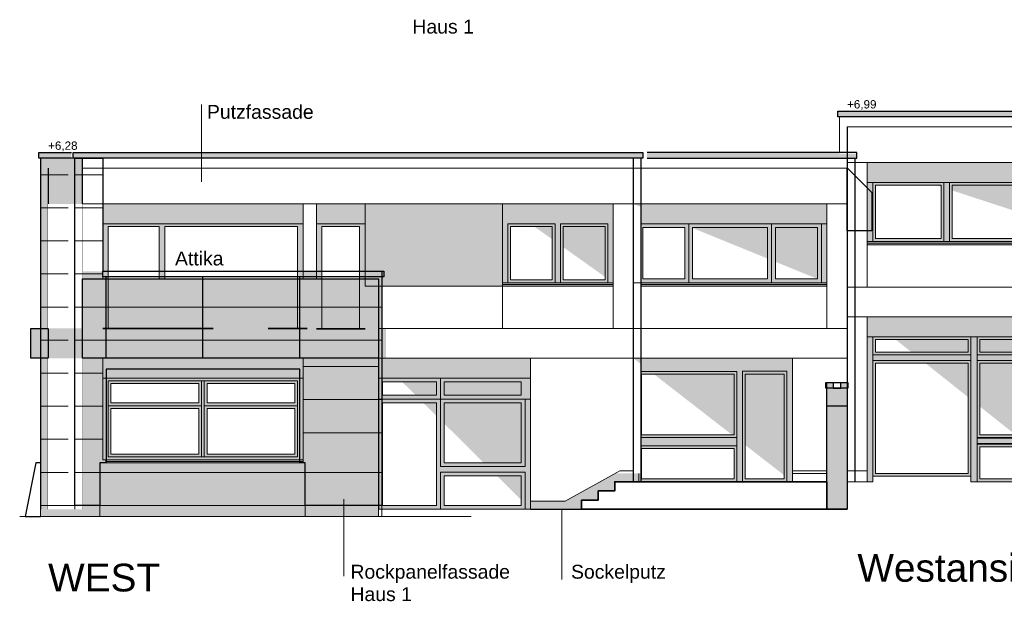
# Model space of a CAD drawing. Header units: metres. Extents: x -8.5 to 47, y -9.6 to 55.9.
# Tile 9 of 13: x -8 to 9.9, y 45.3 to 55.9. Entities that reach past the tile are written whole.
import ezdxf

# ---------------------------------------------------------------- set-up
doc = ezdxf.new("R2010")
doc.units = ezdxf.units.M
doc.set_wipeout_variables(frame=1)
doc.linetypes.add('Linienart-2', pattern=[2.999816, 1.999869, -0.999947])
doc.linetypes.add('Linienart-5', pattern=[0.999947, 0.353085, -0.646862])
for name, color, linetype in [('002AA_AA', 109, 'Continuous'), ('003ARCH_A', 7, 'Continuous'), ('003TX_ML', 7, 'Continuous'), ('003TX_TXT', 7, 'Continuous')]:
    doc.layers.add(name, color=color, linetype=linetype)
doc.layers.add('003SON_SON', color=7, linetype='Continuous', plot=False)
doc.styles.add('ARIAL', font='arial.ttf')
doc.styles.add('Arial (bold)', font='arial.ttf')
doc.styles.add('Arial Narrow', font='arial.ttf')

# ---------------------------------------------------------------- blocks, each defined once
blk = doc.blocks.new('Gruppe-11-1')
at = {"layer": '003ARCH_A', "linetype": 'Continuous', "lineweight": 0}
for points in [[(-29.888, 24.908), (-26.378, 24.908), (-26.378, 24.878), (-29.888, 24.878)], [(-29.888, 24.878), (-26.378, 24.878), (-26.378, 24.848), (-29.888, 24.848)]]:
    blk.add_hatch(color=252, dxfattribs=at).paths.add_polyline_path(points)
at = {"layer": '003ARCH_A', "color": 7, "linetype": 'Continuous', "lineweight": 18, "flags": 128}
for points in [[(-29.888, 24.908), (-26.378, 24.908), (-26.378, 24.878), (-29.888, 24.878)], [(-29.888, 24.878), (-26.378, 24.878), (-26.378, 24.848), (-29.888, 24.848)]]:
    blk.add_lwpolyline(points, close=True, dxfattribs=at)
blk = doc.blocks.new('Gruppe-12-1')
at = {"layer": '003ARCH_A', "linetype": 'Continuous', "lineweight": 0}
blk.add_hatch(color=252, dxfattribs=at).paths.add_polyline_path([(-26.378, 24.908), (-26.378, 26.338), (-29.888, 26.338), (-29.888, 24.908)])
at = {"layer": '003ARCH_A', "color": 7, "linetype": 'Continuous', "lineweight": 15}
for p, q in [((-27.978, 25.978), (-29.888, 25.978)), ((-29.888, 25.978), (-26.378, 25.978)), ((-29.788, 24.958), (-29.788, 25.928)), ((-28.883, 24.908), (-28.883, 25.978)), ((-27.383, 24.908), (-27.383, 25.978)), ((-26.478, 24.958), (-26.478, 25.928)), ((-26.378, 24.908), (-29.888, 24.908))]:
    blk.add_line(p, q, dxfattribs=at)
at = {"layer": '003ARCH_A', "color": 7, "linetype": 'Continuous', "lineweight": 18, "flags": 128}
for points in [[(-26.378, 24.908), (-26.378, 26.338), (-29.888, 26.338), (-29.888, 24.908)], [(-29.788, 25.978), (-28.883, 25.978), (-28.883, 24.908), (-29.788, 24.908)]]:
    blk.add_lwpolyline(points, close=True, dxfattribs=at)
at = {"color": 255, "linetype": 'Continuous', "lineweight": 18}
blk.add_wipeout([(-29.718, 25.908), (-28.953, 25.908), (-28.953, 24.978), (-29.718, 24.978)], dxfattribs=at).dxf.layer = '003ARCH_A'
at = {"layer": '003ARCH_A', "color": 7, "linetype": 'Continuous', "lineweight": 18, "flags": 128}
for points in [[(-29.718, 25.908), (-28.953, 25.908), (-28.953, 24.978), (-29.718, 24.978)], [(-28.883, 25.978), (-27.383, 25.978), (-27.383, 24.908), (-28.883, 24.908)]]:
    blk.add_lwpolyline(points, close=True, dxfattribs=at)
at = {"color": 255, "linetype": 'Continuous', "lineweight": 18}
blk.add_wipeout([(-28.813, 25.908), (-27.453, 25.908), (-27.453, 24.978), (-28.813, 24.978)], dxfattribs=at).dxf.layer = '003ARCH_A'
at = {"layer": '003ARCH_A', "color": 7, "linetype": 'Continuous', "lineweight": 18, "flags": 128}
for points in [[(-28.813, 25.908), (-27.453, 25.908), (-27.453, 24.978), (-28.813, 24.978)], [(-27.383, 25.978), (-26.478, 25.978), (-26.478, 24.908), (-27.383, 24.908)]]:
    blk.add_lwpolyline(points, close=True, dxfattribs=at)
at = {"color": 255, "linetype": 'Continuous', "lineweight": 18}
blk.add_wipeout([(-27.313, 25.908), (-26.548, 25.908), (-26.548, 24.978), (-27.313, 24.978)], dxfattribs=at).dxf.layer = '003ARCH_A'
at = {"layer": '003ARCH_A', "color": 7, "linetype": 'Continuous', "lineweight": 18, "flags": 128}
blk.add_lwpolyline([(-27.313, 25.908), (-26.548, 25.908), (-26.548, 24.978), (-27.313, 24.978)], close=True, dxfattribs=at)
at = {"layer": '003ARCH_A', "color": 7}
blk.add_blockref('Gruppe-11-1', (0, 0), dxfattribs=at)
blk = doc.blocks.new('Gruppe-13-1')
at = {"layer": '003ARCH_A', "linetype": 'Continuous', "lineweight": 0}
for points in [[(-27.003, 21.298), (-27.003, 23.538), (-29.888, 23.538), (-29.888, 21.298), (-29.788, 21.298), (-29.788, 23.298), (-28.013, 23.298), (-28.013, 21.298), (-27.91, 21.298), (-27.91, 23.302), (-27.103, 23.302), (-27.103, 21.298)], [(-29.788, 23.298), (-28.013, 23.298), (-28.013, 22.098), (-29.788, 22.098)], [(-27.91, 23.302), (-27.103, 23.302), (-27.103, 21.298), (-27.91, 21.298)], [(-29.788, 21.948), (-28.013, 21.948), (-28.013, 21.298), (-29.788, 21.298)]]:
    blk.add_hatch(color=252, dxfattribs=at).paths.add_polyline_path(points)
at = {"layer": '003ARCH_A', "color": 7, "linetype": 'Continuous', "lineweight": 15}
for p, q in [((-28.013, 21.298), (-28.013, 23.298)), ((-27.103, 21.318), (-27.103, 23.248)), ((-29.888, 21.298), (-29.888, 22.285)), ((-28.013, 22.098), (-29.888, 22.098))]:
    blk.add_line(p, q, dxfattribs=at)
at = {"layer": '003ARCH_A', "color": 7, "linetype": 'Continuous', "lineweight": 18}
blk.add_line((-28.013, 21.948), (-29.788, 21.948), dxfattribs=at)
at = {"layer": '003ARCH_A', "color": 7, "linetype": 'Continuous', "lineweight": 18, "flags": 128}
for points in [[(-27.003, 21.298), (-27.003, 23.538), (-29.888, 23.538), (-29.888, 21.298), (-29.788, 21.298), (-29.788, 23.298), (-28.013, 23.298), (-28.013, 21.298), (-27.91, 21.298), (-27.91, 23.302), (-27.103, 23.302), (-27.103, 21.298)], [(-29.788, 23.298), (-28.013, 23.298), (-28.013, 22.098), (-29.788, 22.098)], [(-27.91, 23.302), (-27.103, 23.302), (-27.103, 21.298), (-27.91, 21.298)], [(-29.788, 21.948), (-28.013, 21.948), (-28.013, 21.298), (-29.788, 21.298)]]:
    blk.add_lwpolyline(points, close=True, dxfattribs=at)
at = {"color": 255, "linetype": 'Continuous', "lineweight": 18}
for points in [[(-29.738, 23.248), (-28.063, 23.248), (-28.063, 22.148), (-29.738, 22.148)], [(-27.86, 23.252), (-27.153, 23.252), (-27.153, 21.348), (-27.86, 21.348)], [(-29.738, 21.898), (-28.063, 21.898), (-28.063, 21.348), (-29.738, 21.348)]]:
    blk.add_wipeout(points, dxfattribs=at).dxf.layer = '003ARCH_A'
at = {"layer": '003ARCH_A', "linetype": 'Continuous', "lineweight": 0}
blk.add_hatch(color=252, dxfattribs=at).paths.add_polyline_path([(-29.788, 22.098), (-28.013, 22.098), (-28.013, 21.948), (-29.788, 21.948)])
at = {"layer": '003ARCH_A', "color": 7, "linetype": 'Continuous', "lineweight": 18, "flags": 128}
for points in [[(-29.738, 23.248), (-28.063, 23.248), (-28.063, 22.148), (-29.738, 22.148)], [(-27.86, 23.252), (-27.153, 23.252), (-27.153, 21.348), (-27.86, 21.348)], [(-29.788, 22.098), (-28.013, 22.098), (-28.013, 21.948), (-29.788, 21.948)], [(-29.738, 21.898), (-28.063, 21.898), (-28.063, 21.348), (-29.738, 21.348)]]:
    blk.add_lwpolyline(points, close=True, dxfattribs=at)
blk = doc.blocks.new('Gruppe-14-1')
at = {"layer": '003ARCH_A', "linetype": 'Continuous', "lineweight": 0}
for points in [[(-39.453, 21.698), (-35.878, 21.698), (-35.878, 21.668), (-39.453, 21.668)], [(-39.453, 21.668), (-35.878, 21.668), (-35.878, 21.638), (-39.453, 21.638)]]:
    blk.add_hatch(color=252, dxfattribs=at).paths.add_polyline_path(points)
at = {"layer": '003ARCH_A', "color": 7, "linetype": 'Continuous', "lineweight": 18, "flags": 128}
for points in [[(-39.453, 21.698), (-35.878, 21.698), (-35.878, 21.668), (-39.453, 21.668)], [(-39.453, 21.668), (-35.878, 21.668), (-35.878, 21.638), (-39.453, 21.638)]]:
    blk.add_lwpolyline(points, close=True, dxfattribs=at)
blk = doc.blocks.new('Gruppe-15-1')
at = {"layer": '003ARCH_A', "linetype": 'Continuous', "lineweight": 0}
blk.add_hatch(color=252, dxfattribs=at).paths.add_polyline_path([(-39.513, 23.538), (-35.878, 23.538), (-35.878, 21.698), (-39.513, 21.698)])
at = {"layer": '003ARCH_A', "color": 7, "linetype": 'Continuous', "lineweight": 15}
for p, q in [((-39.513, 23.178), (-35.878, 23.178)), ((-39.413, 23.128), (-35.978, 23.128)), ((-39.413, 21.748), (-39.413, 23.128)), ((-39.363, 23.078), (-37.77, 23.078)), ((-39.363, 22.728), (-39.363, 23.078)), ((-37.77, 22.728), (-37.77, 23.078)), ((-37.72, 21.748), (-37.72, 23.128)), ((-37.67, 21.748), (-37.67, 23.128)), ((-37.62, 23.078), (-36.028, 23.078)), ((-37.62, 22.728), (-37.62, 23.078)), ((-36.028, 22.728), (-36.028, 23.078)), ((-35.978, 21.748), (-35.978, 23.128)), ((-39.363, 22.728), (-37.77, 22.728)), ((-37.62, 22.728), (-36.028, 22.728)), ((-39.413, 22.678), (-37.72, 22.678)), ((-39.363, 21.798), (-39.363, 22.628)), ((-39.363, 22.628), (-37.77, 22.628)), ((-37.77, 21.798), (-37.77, 22.628)), ((-37.67, 22.678), (-35.978, 22.678)), ((-37.62, 22.628), (-36.028, 22.628)), ((-37.62, 21.798), (-37.62, 22.628)), ((-36.028, 21.798), (-36.028, 22.628)), ((-37.77, 21.798), (-39.363, 21.798)), ((-36.028, 21.798), (-37.62, 21.798)), ((-35.978, 21.748), (-39.413, 21.748))]:
    blk.add_line(p, q, dxfattribs=at)
at = {"layer": '003ARCH_A', "color": 7, "linetype": 'Continuous', "lineweight": 18, "flags": 128}
blk.add_lwpolyline([(-39.513, 23.538), (-35.878, 23.538), (-35.878, 21.698), (-39.513, 21.698)], close=True, dxfattribs=at)
at = {"layer": '003ARCH_A', "color": 7}
blk.add_blockref('Gruppe-14-1', (0, 0), dxfattribs=at)
at = {"color": 255, "linetype": 'Continuous', "lineweight": 18}
for points in [[(-39.363, 23.078), (-37.77, 23.078), (-37.77, 22.728), (-39.363, 22.728)], [(-37.62, 23.078), (-36.028, 23.078), (-36.028, 22.728), (-37.62, 22.728)], [(-39.363, 22.628), (-37.77, 22.628), (-37.77, 21.798), (-39.363, 21.798)], [(-37.62, 22.628), (-36.028, 22.628), (-36.028, 21.798), (-37.62, 21.798)]]:
    blk.add_wipeout(points, dxfattribs=at).dxf.layer = '003ARCH_A'
at = {"layer": '003ARCH_A', "color": 7, "linetype": 'Continuous', "lineweight": 18, "flags": 128}
for points in [[(-39.363, 23.078), (-37.77, 23.078), (-37.77, 22.728), (-39.363, 22.728)], [(-37.62, 23.078), (-36.028, 23.078), (-36.028, 22.728), (-37.62, 22.728)], [(-39.363, 22.628), (-37.77, 22.628), (-37.77, 21.798), (-39.363, 21.798)], [(-37.62, 22.628), (-36.028, 22.628), (-36.028, 21.798), (-37.62, 21.798)]]:
    blk.add_lwpolyline(points, close=True, dxfattribs=at)
blk = doc.blocks.new('Gruppe-16-1')
at = {"layer": '003ARCH_A', "linetype": 'Continuous', "lineweight": 0}
blk.add_hatch(color=252, dxfattribs=at).paths.add_polyline_path([(-34.513, 23.538), (-31.753, 23.538), (-31.753, 20.798), (-34.513, 20.798)])
at = {"layer": '003ARCH_A', "color": 7, "linetype": 'Continuous', "lineweight": 15}
for p, q in [((-31.753, 20.798), (-31.753, 23.538)), ((-34.513, 23.178), (-31.753, 23.178)), ((-31.753, 22.798), (-34.513, 22.798))]:
    blk.add_line(p, q, dxfattribs=at)
at = {"layer": '003ARCH_A', "color": 7, "linetype": 'Continuous', "lineweight": 18, "flags": 128}
for points in [[(-34.513, 23.538), (-31.753, 23.538), (-31.753, 20.798), (-34.513, 20.798)], [(-33.388, 22.798), (-31.853, 22.798), (-31.853, 21.573), (-33.388, 21.573)], [(-33.388, 21.473), (-31.853, 21.473), (-31.853, 20.798), (-33.388, 20.798)]]:
    blk.add_lwpolyline(points, close=True, dxfattribs=at)
at = {"color": 255, "linetype": 'Continuous', "lineweight": 18}
for points in [[(-33.318, 23.108), (-31.923, 23.108), (-31.923, 22.868), (-33.318, 22.868)], [(-33.318, 22.728), (-31.923, 22.728), (-31.923, 21.643), (-33.318, 21.643)], [(-33.318, 21.403), (-31.923, 21.403), (-31.923, 20.868), (-33.318, 20.868)]]:
    blk.add_wipeout(points, dxfattribs=at).dxf.layer = '003ARCH_A'
at = {"layer": '003ARCH_A', "color": 7, "linetype": 'Continuous', "lineweight": 18}
blk.add_line((-33.388, 22.798), (-33.388, 23.178), dxfattribs=at)
at = {"layer": '003ARCH_A', "color": 7, "linetype": 'Continuous', "lineweight": 18, "flags": 128}
for points in [[(-33.318, 23.108), (-31.923, 23.108), (-31.923, 22.868), (-33.318, 22.868)], [(-33.318, 22.728), (-31.923, 22.728), (-31.923, 21.643), (-33.318, 21.643)], [(-33.318, 21.403), (-31.923, 21.403), (-31.923, 20.868), (-33.318, 20.868)]]:
    blk.add_lwpolyline(points, close=True, dxfattribs=at)
at = {"color": 255, "linetype": 'Continuous', "lineweight": 18}
for points in [[(-34.443, 23.108), (-33.458, 23.108), (-33.458, 22.868), (-34.443, 22.868)], [(-34.443, 22.728), (-33.458, 22.728), (-33.458, 20.868), (-34.443, 20.868)]]:
    blk.add_wipeout(points, dxfattribs=at).dxf.layer = '003ARCH_A'
at = {"layer": '003ARCH_A', "color": 7, "linetype": 'Continuous', "lineweight": 18, "flags": 128}
for points in [[(-34.443, 23.108), (-33.458, 23.108), (-33.458, 22.868), (-34.443, 22.868)], [(-34.443, 22.728), (-33.458, 22.728), (-33.458, 20.868), (-34.443, 20.868)]]:
    blk.add_lwpolyline(points, close=True, dxfattribs=at)
blk = doc.blocks.new('Gruppe-24-1')
at = {"layer": '003ARCH_A', "linetype": 'Continuous', "lineweight": 0}
blk.add_hatch(color=252, dxfattribs=at).paths.add_polyline_path([(-35.878, 24.978), (-35.978, 24.978), (-35.978, 25.928), (-38.388, 25.928), (-38.388, 24.978), (-38.488, 24.978), (-38.488, 25.928), (-39.413, 25.928), (-39.413, 24.978), (-39.513, 24.978), (-39.513, 26.338), (-35.878, 26.338)])
at = {"layer": '003ARCH_A', "color": 7, "linetype": 'Continuous', "lineweight": 15}
for p, q in [((-39.513, 24.978), (-39.513, 26.338)), ((-35.878, 24.978), (-35.878, 26.338)), ((-35.878, 25.978), (-39.513, 25.978)), ((-39.413, 24.978), (-39.413, 25.928)), ((-38.488, 25.928), (-39.413, 25.928)), ((-38.488, 24.978), (-38.488, 25.928)), ((-38.388, 24.978), (-38.388, 25.928)), ((-36.933, 25.928), (-38.388, 25.928)), ((-35.978, 25.928), (-36.833, 25.928)), ((-35.978, 24.978), (-35.978, 25.928))]:
    blk.add_line(p, q, dxfattribs=at)
at = {"layer": '003ARCH_A', "color": 7, "linetype": 'Continuous', "lineweight": 18, "flags": 128}
blk.add_lwpolyline([(-35.878, 24.978), (-35.978, 24.978), (-35.978, 25.928), (-38.388, 25.928), (-38.388, 24.978), (-38.488, 24.978), (-38.488, 25.928), (-39.413, 25.928), (-39.413, 24.978), (-39.513, 24.978), (-39.513, 26.338), (-35.878, 26.338)], close=True, dxfattribs=at)
at = {"color": 255, "linetype": 'Continuous', "lineweight": 18}
for points in [[(-39.413, 25.928), (-38.488, 25.928), (-38.488, 24.978), (-39.413, 24.978)], [(-38.388, 25.928), (-35.978, 25.928), (-35.978, 24.978), (-38.388, 24.978)]]:
    blk.add_wipeout(points, dxfattribs=at).dxf.layer = '003ARCH_A'
at = {"layer": '003ARCH_A', "color": 7, "linetype": 'Continuous', "lineweight": 18, "flags": 128}
for points in [[(-39.413, 25.928), (-38.488, 25.928), (-38.488, 24.978), (-39.413, 24.978)], [(-38.388, 25.928), (-35.978, 25.928), (-35.978, 24.978), (-38.388, 24.978)]]:
    blk.add_lwpolyline(points, close=True, dxfattribs=at)
blk = doc.blocks.new('Gruppe-25-1')
at = {"layer": '003ARCH_A', "linetype": 'Continuous', "lineweight": 0}
blk.add_hatch(color=252, dxfattribs=at).paths.add_polyline_path([(-35.638, 24.978), (-35.538, 24.978), (-35.538, 25.928), (-34.853, 25.928), (-34.853, 24.978), (-34.753, 24.978), (-34.753, 26.338), (-35.638, 26.338)])
at = {"layer": '003ARCH_A', "color": 7, "linetype": 'Continuous', "lineweight": 15}
for p, q in [((-35.638, 24.978), (-35.638, 26.338)), ((-34.753, 24.978), (-34.753, 26.338)), ((-34.753, 25.978), (-35.638, 25.978)), ((-35.538, 24.978), (-35.538, 25.928)), ((-34.853, 25.928), (-35.538, 25.928)), ((-34.853, 24.978), (-34.853, 25.928))]:
    blk.add_line(p, q, dxfattribs=at)
at = {"layer": '003ARCH_A', "color": 7, "linetype": 'Continuous', "lineweight": 18, "flags": 128}
blk.add_lwpolyline([(-35.638, 24.978), (-35.538, 24.978), (-35.538, 25.928), (-34.853, 25.928), (-34.853, 24.978), (-34.753, 24.978), (-34.753, 26.338), (-35.638, 26.338)], close=True, dxfattribs=at)
at = {"color": 255, "linetype": 'Continuous', "lineweight": 18}
blk.add_wipeout([(-35.538, 25.928), (-34.853, 25.928), (-34.853, 24.978), (-35.538, 24.978)], dxfattribs=at).dxf.layer = '003ARCH_A'
at = {"layer": '003ARCH_A', "color": 7, "linetype": 'Continuous', "lineweight": 18, "flags": 128}
blk.add_lwpolyline([(-35.538, 25.928), (-34.853, 25.928), (-34.853, 24.978), (-35.538, 24.978)], close=True, dxfattribs=at)
blk = doc.blocks.new('Gruppe-27-1')
at = {"layer": '003ARCH_A', "linetype": 'Continuous', "lineweight": 0, "true_color": 0x99aaff}
for points in [[(-32.263, 24.908), (-30.253, 24.908), (-30.253, 24.878), (-32.263, 24.878)], [(-32.263, 24.878), (-30.253, 24.878), (-30.253, 24.848), (-32.263, 24.848)]]:
    blk.add_hatch(color=161, dxfattribs=at).paths.add_polyline_path(points)
at = {"layer": '003ARCH_A', "color": 7, "linetype": 'Continuous', "lineweight": 18, "flags": 128}
for points in [[(-32.263, 24.908), (-30.253, 24.908), (-30.253, 24.878), (-32.263, 24.878)], [(-32.263, 24.878), (-30.253, 24.878), (-30.253, 24.848), (-32.263, 24.848)]]:
    blk.add_lwpolyline(points, close=True, dxfattribs=at)
blk = doc.blocks.new('Gruppe-28-1')
at = {"layer": '003ARCH_A', "linetype": 'Continuous', "lineweight": 0, "true_color": 0xbbbbbb}
for points in [[(-25.648, 25.658), (-21.263, 25.658), (-21.263, 25.628), (-25.648, 25.628)], [(-25.648, 25.628), (-21.263, 25.628), (-21.263, 25.598), (-25.648, 25.598)]]:
    blk.add_hatch(color=9, dxfattribs=at).paths.add_polyline_path(points)
at = {"layer": '003ARCH_A', "color": 7, "linetype": 'Continuous', "lineweight": 18, "flags": 128}
for points in [[(-25.648, 25.658), (-21.263, 25.658), (-21.263, 25.628), (-25.648, 25.628)], [(-25.648, 25.628), (-21.263, 25.628), (-21.263, 25.598), (-25.648, 25.598)]]:
    blk.add_lwpolyline(points, close=True, dxfattribs=at)
blk = doc.blocks.new('Gruppe-29-1')
at = {"layer": '003ARCH_A', "linetype": 'Continuous', "lineweight": 0}
blk.add_hatch(color=252, dxfattribs=at).paths.add_polyline_path([(-21.263, 25.658), (-21.263, 27.088), (-25.648, 27.088), (-25.648, 25.658)])
at = {"layer": '003ARCH_A', "color": 7, "linetype": 'Continuous', "lineweight": 18, "flags": 128}
for points in [[(-21.263, 25.658), (-21.263, 27.088), (-25.648, 27.088), (-25.648, 25.658)], [(-25.548, 26.728), (-24.255, 26.728), (-24.255, 25.658), (-25.548, 25.658)], [(-24.155, 26.728), (-22.755, 26.728), (-22.755, 25.658), (-24.155, 25.658)], [(-22.655, 26.728), (-21.363, 26.728), (-21.363, 25.658), (-22.655, 25.658)]]:
    blk.add_lwpolyline(points, close=True, dxfattribs=at)
at = {"color": 255, "linetype": 'Continuous', "lineweight": 18}
for points in [[(-25.498, 26.678), (-24.305, 26.678), (-24.305, 25.708), (-25.498, 25.708)], [(-24.105, 26.678), (-22.805, 26.678), (-22.805, 25.708), (-24.105, 25.708)], [(-22.605, 26.678), (-21.413, 26.678), (-21.413, 25.708), (-22.605, 25.708)]]:
    blk.add_wipeout(points, dxfattribs=at).dxf.layer = '003ARCH_A'
at = {"layer": '003ARCH_A', "color": 7, "linetype": 'Continuous', "lineweight": 13}
for p, q in [((-23.738, 26.728), (-25.648, 26.728)), ((-25.648, 26.728), (-21.263, 26.728)), ((-25.548, 25.708), (-25.548, 26.678)), ((-24.255, 25.708), (-24.255, 26.678)), ((-22.755, 25.708), (-22.755, 26.678)), ((-22.655, 25.708), (-22.655, 26.678)), ((-21.263, 25.658), (-25.648, 25.658))]:
    blk.add_line(p, q, dxfattribs=at)
at = {"layer": '003ARCH_A', "color": 7, "linetype": 'Continuous', "lineweight": 18}
blk.add_line((-21.363, 25.708), (-21.363, 26.678), dxfattribs=at)
at = {"layer": '003ARCH_A', "color": 7, "linetype": 'Continuous', "lineweight": 18, "flags": 128}
for points in [[(-25.498, 26.678), (-24.305, 26.678), (-24.305, 25.708), (-25.498, 25.708)], [(-24.105, 26.678), (-22.805, 26.678), (-22.805, 25.708), (-24.105, 25.708)], [(-22.605, 26.678), (-21.413, 26.678), (-21.413, 25.708), (-22.605, 25.708)]]:
    blk.add_lwpolyline(points, close=True, dxfattribs=at)
at = {"layer": '003ARCH_A', "color": 7}
blk.add_blockref('Gruppe-28-1', (0, 0), dxfattribs=at)
blk = doc.blocks.new('Gruppe-30-1')
at = {"layer": '003ARCH_A', "linetype": 'Continuous', "lineweight": 0}
for points in [[(-21.888, 21.298), (-21.888, 24.288), (-25.648, 24.288), (-25.648, 21.298), (-25.548, 21.298), (-25.548, 23.928), (-23.768, 23.928), (-23.768, 21.298), (-23.653, 21.298), (-23.653, 23.928), (-21.988, 23.928), (-21.988, 21.298)], [(-25.548, 23.928), (-23.768, 23.928), (-23.768, 23.598), (-25.548, 23.598)], [(-23.653, 23.928), (-21.988, 23.928), (-21.988, 23.598), (-23.653, 23.598)], [(-25.548, 23.498), (-23.768, 23.498), (-23.768, 21.398), (-25.548, 21.398)], [(-23.653, 23.498), (-21.988, 23.498), (-21.988, 22.098), (-23.653, 22.098)], [(-23.653, 21.981), (-21.988, 21.981), (-21.988, 21.298), (-23.653, 21.298)]]:
    blk.add_hatch(color=252, dxfattribs=at).paths.add_polyline_path(points)
at = {"layer": '003ARCH_A', "color": 7, "linetype": 'Continuous', "lineweight": 13}
for p, q in [((-25.648, 21.298), (-25.648, 24.288)), ((-21.888, 21.298), (-21.888, 24.288)), ((-21.888, 23.928), (-25.648, 23.928)), ((-25.548, 23.598), (-25.548, 23.878)), ((-21.988, 23.598), (-21.988, 23.878)), ((-23.768, 23.598), (-25.548, 23.598)), ((-21.988, 23.598), (-23.653, 23.598)), ((-23.768, 23.498), (-25.548, 23.498)), ((-25.548, 21.398), (-25.548, 23.448)), ((-21.988, 23.498), (-23.653, 23.498)), ((-21.988, 23.498), (-21.988, 22.098)), ((-21.988, 22.098), (-23.653, 22.098)), ((-25.548, 21.398), (-23.768, 21.398))]:
    blk.add_line(p, q, dxfattribs=at)
at = {"layer": '003ARCH_A', "color": 7, "linetype": 'Continuous', "lineweight": 18}
for p, q in [((-23.653, 21.981), (-21.988, 21.981)), ((-21.988, 21.948), (-21.988, 21.348))]:
    blk.add_line(p, q, dxfattribs=at)
at = {"layer": '003ARCH_A', "color": 7, "linetype": 'Continuous', "lineweight": 18, "flags": 128}
for points in [[(-21.888, 21.298), (-21.888, 24.288), (-25.648, 24.288), (-25.648, 21.298), (-25.548, 21.298), (-25.548, 23.928), (-23.768, 23.928), (-23.768, 21.298), (-23.653, 21.298), (-23.653, 23.928), (-21.988, 23.928), (-21.988, 21.298)], [(-25.548, 23.928), (-23.768, 23.928), (-23.768, 23.598), (-25.548, 23.598)], [(-23.653, 23.928), (-21.988, 23.928), (-21.988, 23.598), (-23.653, 23.598)], [(-25.548, 23.498), (-23.768, 23.498), (-23.768, 21.398), (-25.548, 21.398)], [(-23.653, 23.498), (-21.988, 23.498), (-21.988, 22.098), (-23.653, 22.098)], [(-23.653, 21.981), (-21.988, 21.981), (-21.988, 21.298), (-23.653, 21.298)]]:
    blk.add_lwpolyline(points, close=True, dxfattribs=at)
at = {"color": 255, "linetype": 'Continuous', "lineweight": 18}
for points in [[(-25.498, 23.878), (-23.818, 23.878), (-23.818, 23.648), (-25.498, 23.648)], [(-23.603, 23.878), (-22.038, 23.878), (-22.038, 23.648), (-23.603, 23.648)], [(-25.498, 23.448), (-23.818, 23.448), (-23.818, 21.448), (-25.498, 21.448)], [(-23.603, 23.448), (-22.038, 23.448), (-22.038, 22.148), (-23.603, 22.148)], [(-23.603, 21.931), (-22.038, 21.931), (-22.038, 21.348), (-23.603, 21.348)]]:
    blk.add_wipeout(points, dxfattribs=at).dxf.layer = '003ARCH_A'
at = {"layer": '003ARCH_A', "linetype": 'Continuous', "lineweight": 0}
for points in [[(-25.548, 23.598), (-23.768, 23.598), (-23.768, 23.498), (-25.548, 23.498)], [(-23.653, 23.598), (-21.988, 23.598), (-21.988, 23.498), (-23.653, 23.498)], [(-23.653, 22.09), (-21.988, 22.09), (-21.988, 21.99), (-23.653, 21.99)]]:
    blk.add_hatch(color=252, dxfattribs=at).paths.add_polyline_path(points)
at = {"layer": '003ARCH_A', "color": 7, "linetype": 'Continuous', "lineweight": 18, "flags": 128}
for points in [[(-25.498, 23.878), (-23.818, 23.878), (-23.818, 23.648), (-25.498, 23.648)], [(-23.603, 23.878), (-22.038, 23.878), (-22.038, 23.648), (-23.603, 23.648)], [(-25.548, 23.598), (-23.768, 23.598), (-23.768, 23.498), (-25.548, 23.498)], [(-23.653, 23.598), (-21.988, 23.598), (-21.988, 23.498), (-23.653, 23.498)], [(-25.498, 23.448), (-23.818, 23.448), (-23.818, 21.448), (-25.498, 21.448)], [(-23.603, 23.448), (-22.038, 23.448), (-22.038, 22.148), (-23.603, 22.148)], [(-23.653, 22.09), (-21.988, 22.09), (-21.988, 21.99), (-23.653, 21.99)], [(-23.603, 21.931), (-22.038, 21.931), (-22.038, 21.348), (-23.603, 21.348)]]:
    blk.add_lwpolyline(points, close=True, dxfattribs=at)

msp = doc.modelspace()

# ---------------------------------------------------------------- hatches: boundary and pattern name
at = {"layer": '003ARCH_A', "linetype": 'Continuous', "lineweight": 0}
for color, points in [(254, [(6.8841, 54.2107), (16.2141, 54.2107), (16.2141, 54.1107), (6.8841, 54.1107)]), (254, [(7.0541, 53.9307), (16.0441, 53.9307), (16.0441, 53.2807), (7.0541, 53.2807)]), (254, [(-7.0133, 53.3607), (-7.6033, 53.3607), (-7.6033, 53.4607), (-7.0133, 53.4607)]), (254, [(-6.9793, 53.4607), (3.3507, 53.4607), (3.3507, 53.3607), (-6.9793, 53.3607)]), (254, [(3.4287, 53.3607), (7.2287, 53.3607), (7.2287, 53.4607), (3.4287, 53.4607)]), (254, [(-7.5759, 53.3607), (-6.9509, 53.3607), (-6.9509, 47.0607), (-7.5759, 47.0607)]), (254, [(-6.9509, 53.3607), (-6.4459, 53.3607), (-6.4459, 51.3107), (-1.3859, 51.3107), (-1.3859, 47.0607), (-2.7711, 47.0607), (-2.7711, 47.8307), (-2.8709, 47.8307), (-2.8709, 49.5307), (-6.3859, 49.5307), (-6.3859, 47.8307), (-6.4961, 47.8307), (-6.4961, 47.0607), (-6.9509, 47.0607)]), (254, [(-6.8109, 53.1807), (3.1791, 53.1807), (3.1791, 52.5307), (-6.8109, 52.5307)]), (254, [(3.1791, 53.1807), (7.0541, 53.1807), (7.0541, 52.5307), (3.1791, 52.5307)]), (254, [(7.0541, 53.1876), (7.5041, 52.7376), (7.5041, 52.0434), (7.0541, 52.0434)]), (254, [(-1.6859, 52.5307), (0.8041, 52.5307), (0.8041, 51.0407), (-1.6859, 51.0407)]), (7, [(2.8141, 51.1007), (2.8141, 52.5307), (0.8041, 52.5307), (0.8041, 51.1007)]), (254, [(7.4191, 51.8507), (11.8041, 51.8507), (11.8041, 51.0207), (7.4191, 51.0207)]), (254, [(-6.4459, 51.3107), (-1.3463, 51.3107), (-1.3463, 51.2107), (-6.4459, 51.2107)]), (254, [(-6.8109, 51.1707), (-1.4459, 51.1707), (-1.4459, 49.7307), (-6.8109, 49.7307)]), (254, [(0.8041, 51.1007), (2.8141, 51.1007), (2.8141, 50.2707), (0.8041, 50.2707)]), (254, [(3.1791, 51.1007), (6.6891, 51.1007), (6.6891, 50.2707), (3.1791, 50.2707)]), (254, [(7.0541, 51.0207), (16.0441, 51.0207), (16.0441, 50.4807), (7.0541, 50.4807)]), (254, [(-7.7477, 50.2707), (-7.4359, 50.2707), (-7.4359, 49.7307), (-7.7477, 49.7307)]), (254, [(-1.4459, 50.2707), (3.1791, 50.2707), (3.1791, 49.7307), (-1.4459, 49.7307)]), (254, [(3.1791, 50.2707), (7.0541, 50.2707), (7.0541, 49.7307), (3.1791, 49.7307)]), (254, [(6.6693, 49.2907), (7.0693, 49.2907), (7.0693, 49.1907), (6.6693, 49.1907)]), (254, [(6.6891, 46.9907), (6.6891, 49.2907), (6.8016, 49.2907), (6.8016, 49.1907), (6.9416, 49.1907), (6.9416, 49.2907), (7.0541, 49.2907), (7.0541, 46.9907)]), (254, [(-6.4961, 47.8307), (-2.7711, 47.8307), (-2.7711, 46.8607), (-6.4961, 46.8607)]), (254, [(1.3141, 47.1407), (1.9408, 47.1407), (2.9308, 47.6907), (3.1791, 47.6907), (3.1791, 47.4907), (2.8408, 47.4907), (2.8408, 47.324), (2.5408, 47.324), (2.5408, 47.1573), (2.2408, 47.1573), (2.2408, 46.9907), (1.3141, 46.9907)]), (254, [(6.0641, 47.6907), (6.6891, 47.6907), (6.6891, 47.4907), (6.0641, 47.4907)]), (254, [(7.0541, 47.6907), (7.4191, 47.6907), (7.4191, 47.4907), (7.0541, 47.4907)]), (254, [(-7.5759, 47.0607), (-1.4459, 47.0607), (-1.4459, 46.8607), (-7.5759, 46.8607)])]:
    msp.add_hatch(color=color, dxfattribs=at).paths.add_polyline_path(points)

# ---------------------------------------------------------------- linework, layer by layer
at = {"layer": '003ARCH_A', "color": 7}
for p, q in [((-7.5759, 53.3607), (-7.5759, 46.9907)), ((-7.4359, 53.1807), (-7.4359, 46.9907)), ((-7.6614, 47.8307), (-7.8513, 46.8607)), ((-7.5759, 47.8307), (-7.6614, 47.8307)), ((-7.8513, 46.8607), (-7.5759, 46.8607))]:
    msp.add_line(p, q, dxfattribs=at)
at = {"layer": '003ARCH_A', "color": 7, "linetype": 'Continuous', "lineweight": 9}
for p, q in [((-7.0751, 53.0607), (-7.5801, 53.0607)), ((-7.0751, 50.0607), (-7.5801, 50.0607))]:
    msp.add_line(p, q, dxfattribs=at)
at = {"layer": '003ARCH_A', "color": 7, "linetype": 'Continuous', "lineweight": 18}
msp.add_line((0.2387, 46.8607), (-7.9513, 46.8607), dxfattribs=at)
at = {"layer": '003ARCH_A', "color": 254, "flags": 128}
msp.add_lwpolyline([(-7.0133, 53.3607), (-7.6033, 53.3607), (-7.6033, 53.4607), (-7.0133, 53.4607)], dxfattribs=at)
at = {"layer": '003ARCH_A', "color": 254, "linetype": 'Continuous', "lineweight": 18, "flags": 128}
msp.add_lwpolyline([(-7.5759, 53.3607), (-6.9509, 53.3607), (-6.9509, 47.0607), (-7.5759, 47.0607)], close=True, dxfattribs=at)
at = {"layer": '003ARCH_A', "color": 254, "flags": 128}
msp.add_lwpolyline([(-7.7477, 50.2707), (-7.4359, 50.2707), (-7.4359, 49.7307), (-7.7477, 49.7307)], close=True, dxfattribs=at)
at = {"layer": '003TX_TXT', "color": 7, "linetype": 'Continuous', "lineweight": 18}
for p, q in [((-2.0713, 45.7773), (-2.0713, 47.1773)), ((1.88, 45.72), (1.88, 46.9907))]:
    msp.add_line(p, q, dxfattribs=at)

# ---------------------------------------------------------------- texts
at = {"layer": '003TX_ML', "color": 7, "char_height": 0.15103, "attachment_point": 1, "line_spacing_factor": 0.970891, "style": 'ARIAL'}
for s, insert in [('+6,99', (7.0541, 54.4135)), ('+6,28', (-7.4359, 53.6635))]:
    msp.add_mtext(s, dxfattribs=dict(at, insert=insert))
at = {"layer": '003TX_TXT', "color": 7, "attachment_point": 1}
for s, insert, char_height, line_spacing_factor, style in [('Haus 1', (-0.8291, 55.8731), 0.25172, 0.970891, 'Arial (bold)'), ('Putzfassade', (-4.555, 54.3267), 0.251722, 0.968358, 'Arial Narrow'), ('Westansicht', (7.2408, 46.1801), 0.503443, 0.970891, 'ARIAL'), ('WEST', (-7.4364, 46.0036), 0.50344, 0.970891, 'ARIAL'), ('Rockpanelfassade\\PHaus 1', (-1.9523, 45.9837), 0.251722, 0.968358, 'Arial Narrow'), ('Sockelputz', (2.0477, 45.9837), 0.25172, 0.968358, 'Arial Narrow')]:
    msp.add_mtext(s, dxfattribs=dict(at, insert=insert, char_height=char_height, line_spacing_factor=line_spacing_factor, style=style))

# ---------------------------------------------------------------- next in the draw order: wipeouts: each hides what was drawn before it
at = {"color": 254, "linetype": 'Continuous', "lineweight": 5}
msp.add_wipeout([(7.1941, 47.4907), (7.0541, 47.4907), (7.0541, 49.2907), (6.9416, 49.2907), (6.9416, 49.1907), (6.8016, 49.1907), (6.8016, 49.2907), (6.6891, 49.2907), (6.6891, 47.4907), (3.1791, 47.4907), (3.1791, 53.3607), (7.1941, 53.3607)], dxfattribs=at).dxf.layer = '003ARCH_A'

# ---------------------------------------------------------------- next in the draw order: block references
at = {"layer": '003ARCH_A', "color": 7}
for name in ['Gruppe-12-1', 'Gruppe-13-1']:
    msp.add_blockref(name, (33.0669, 26.1927), dxfattribs=at)

# ---------------------------------------------------------------- next in the draw order: wipeouts: each hides what was drawn before it
at = {"color": 254, "linetype": 'Continuous', "lineweight": 5}
msp.add_wipeout([(16.1841, 54.1107), (16.1841, 48.2616), (16.0441, 48.2616), (16.0441, 49.7907), (15.9316, 49.7907), (15.9316, 49.6907), (15.7916, 49.6907), (15.7916, 49.7907), (15.6791, 49.7907), (15.6791, 48.0046), (12.9167, 48.0046), (12.9167, 47.8333), (12.6167, 47.8333), (12.6167, 47.662), (12.3167, 47.662), (12.3167, 47.4907), (7.1941, 47.4907), (7.1941, 53.3397), (7.2287, 53.3397), (7.2287, 53.4425), (6.9141, 53.4425), (6.9141, 54.1107)], dxfattribs=at).dxf.layer = '003ARCH_A'

# ---------------------------------------------------------------- next in the draw order: linework, layer by layer
at = {"layer": '003ARCH_A', "color": 7, "linetype": 'Continuous', "lineweight": 18}
for p, q in [((6.9141, 53.463), (6.9141, 54.113)), ((6.6891, 47.6407), (6.0641, 47.6407))]:
    msp.add_line(p, q, dxfattribs=at)
at = {"layer": '003ARCH_A', "color": 7}
for p, q in [((7.0541, 53.9307), (7.0541, 47.4907)), ((7.1941, 53.3607), (7.1941, 47.4907)), ((6.6891, 48.8657), (7.0541, 48.8657))]:
    msp.add_line(p, q, dxfattribs=at)
at = {"layer": '003ARCH_A', "color": 254, "flags": 128}
for points in [[(6.8841, 54.2107), (16.2141, 54.2107), (16.2141, 54.1107), (6.8841, 54.1107)], [(7.0541, 53.1876), (7.5041, 52.7376), (7.5041, 52.0434), (7.0541, 52.0434)], [(6.6693, 49.2907), (7.0693, 49.2907), (7.0693, 49.1907), (6.6693, 49.1907)], [(6.6891, 46.9907), (6.6891, 49.2907), (6.8016, 49.2907), (6.8016, 49.1907), (6.9416, 49.1907), (6.9416, 49.2907), (7.0541, 49.2907), (7.0541, 46.9907)]]:
    msp.add_lwpolyline(points, close=True, dxfattribs=at)
at = {"layer": '003ARCH_A', "color": 254, "linetype": 'Continuous', "lineweight": 9, "flags": 128}
for points in [[(7.0541, 53.9307), (16.0441, 53.9307), (16.0441, 53.2807), (7.0541, 53.2807)], [(7.4191, 51.8507), (11.8041, 51.8507), (11.8041, 51.0207), (7.4191, 51.0207)], [(7.0541, 51.0207), (16.0441, 51.0207), (16.0441, 50.4807), (7.0541, 50.4807)]]:
    msp.add_lwpolyline(points, close=True, dxfattribs=at)
at = {"layer": '003ARCH_A', "color": 254, "flags": 128}
msp.add_lwpolyline([(3.4287, 53.3607), (7.2287, 53.3607), (7.2287, 53.4607), (3.4287, 53.4607)], dxfattribs=at)
at = {"layer": '003ARCH_A', "color": 254, "linetype": 'Continuous', "lineweight": 18, "flags": 128}
msp.add_lwpolyline([(6.0641, 47.6907), (6.6891, 47.6907), (6.6891, 47.4907), (6.0641, 47.4907)], close=True, dxfattribs=at)
at = {"layer": '003SON_SON', "color": 251, "linetype": 'Continuous'}
msp.add_solid([(6.6891, 48.8634), (7.0541, 48.8634), (6.6891, 48.4984)], dxfattribs=at)

# ---------------------------------------------------------------- next in the draw order: wipeouts: each hides what was drawn before it
at = {"color": 254, "linetype": 'Continuous', "lineweight": 5}
msp.add_wipeout([(-6.8109, 53.3607), (3.3191, 53.3607), (3.3191, 47.6407), (1.3141, 47.6407), (1.3141, 49.7307), (-1.3059, 49.7307), (-1.3059, 51.0407), (2.8141, 51.0407), (2.8141, 52.5307), (-2.5709, 52.5307), (-2.5709, 51.3107), (-2.8109, 51.3107), (-2.8109, 52.5307), (-6.4459, 52.5307), (-6.4459, 51.3107), (-6.8109, 51.3107)], dxfattribs=at).dxf.layer = '003ARCH_A'

# ---------------------------------------------------------------- next in the draw order: linework, layer by layer
at = {"layer": '003ARCH_A', "color": 7}
for p, q in [((-6.8109, 46.9907), (-6.8109, 53.3607)), ((3.1791, 47.4907), (3.1791, 53.3607)), ((3.3191, 47.4907), (3.3191, 53.3607))]:
    msp.add_line(p, q, dxfattribs=at)
at = {"layer": '003ARCH_A', "color": 7, "linetype": 'Continuous', "lineweight": 9}
for p, q in [((-6.4459, 53.0607), (-6.9509, 53.0607)), ((-1.3859, 50.0607), (-6.9509, 50.0607))]:
    msp.add_line(p, q, dxfattribs=at)
at = {"layer": '003ARCH_A', "color": 7, "linetype": 'Continuous', "lineweight": 15}
msp.add_line((2.8141, 51.1007), (0.8041, 51.1007), dxfattribs=at)
at = {"layer": '003ARCH_A', "color": 7, "linetype": 'Linienart-2', "lineweight": 35}
for p, q in [((-6.4432, 50.2707), (-2.7365, 50.2707)), ((-2.5709, 50.2664), (-1.6859, 50.2664))]:
    msp.add_line(p, q, dxfattribs=at)
at = {"layer": '003ARCH_A', "color": 254, "flags": 128}
msp.add_lwpolyline([(-6.9793, 53.4607), (3.3507, 53.4607), (3.3507, 53.3607), (-6.9793, 53.3607)], close=True, dxfattribs=at)
at = {"layer": '003ARCH_A', "color": 254, "linetype": 'Continuous', "lineweight": 18, "flags": 128}
for points in [[(3.1791, 53.1807), (7.0541, 53.1807), (7.0541, 52.5307), (3.1791, 52.5307)], [(3.1791, 50.2707), (7.0541, 50.2707), (7.0541, 49.7307), (3.1791, 49.7307)], [(1.3141, 47.1407), (1.9408, 47.1407), (2.9308, 47.6907), (3.1791, 47.6907), (3.1791, 47.4907), (2.8408, 47.4907), (2.8408, 47.324), (2.5408, 47.324), (2.5408, 47.1573), (2.2408, 47.1573), (2.2408, 46.9907), (1.3141, 46.9907)]]:
    msp.add_lwpolyline(points, close=True, dxfattribs=at)
at = {"layer": '003ARCH_A', "color": 7, "linetype": 'Continuous', "lineweight": 18, "flags": 128}
for points in [[(2.8141, 51.1007), (2.8141, 52.5307), (0.8041, 52.5307), (0.8041, 51.1007)], [(0.9006, 52.1707), (1.7573, 52.1707), (1.7573, 51.1007), (0.9006, 51.1007)], [(1.8573, 52.1707), (2.7141, 52.1707), (2.7141, 51.1007), (1.8573, 51.1007)]]:
    msp.add_lwpolyline(points, close=True, dxfattribs=at)
at = {"layer": '003ARCH_A', "color": 254, "linetype": 'Continuous', "lineweight": 9, "flags": 128}
msp.add_lwpolyline([(3.1791, 51.1007), (6.6891, 51.1007), (6.6891, 50.2707), (3.1791, 50.2707)], close=True, dxfattribs=at)
at = {"layer": '003SON_SON', "color": 251, "linetype": 'Continuous'}
msp.add_solid([(3.1791, 52.5307), (6.6891, 52.5307), (6.6891, 51.1007)], dxfattribs=at)
at = {"layer": '003TX_TXT', "color": 7, "linetype": 'Continuous', "lineweight": 18}
msp.add_line((-4.6513, 54.3334), (-4.6513, 52.9334), dxfattribs=at)

# ---------------------------------------------------------------- next in the draw order: block references
at = {"layer": '003ARCH_A', "color": 7}
for name in ['Gruppe-29-1', 'Gruppe-24-1', 'Gruppe-25-1', 'Gruppe-30-1', 'Gruppe-15-1']:
    msp.add_blockref(name, (33.0669, 26.1927), dxfattribs=at)

# ---------------------------------------------------------------- next in the draw order: linework, layer by layer
at = {"layer": '003ARCH_A', "color": 7, "linetype": 'Continuous', "lineweight": 9}
msp.add_line((-6.4459, 52.4607), (-6.4459, 53.3607), dxfattribs=at)
at = {"layer": '003ARCH_A', "color": 7}
for p, q in [((-6.3859, 49.7307), (-6.3859, 51.2107)), ((-4.6284, 49.7307), (-4.6284, 51.2107)), ((-2.8709, 49.7307), (-2.8709, 51.2107))]:
    msp.add_line(p, q, dxfattribs=at)
at = {"layer": '003ARCH_A', "color": 7, "linetype": 'Linienart-2', "lineweight": 18}
for p, q in [((-6.3459, 51.1707), (-6.3459, 50.2707)), ((-2.9109, 51.1911), (-2.9109, 50.2707)), ((-2.4709, 51.1707), (-2.4709, 50.2664)), ((-1.7859, 51.1707), (-1.7859, 50.2664))]:
    msp.add_line(p, q, dxfattribs=at)
at = {"layer": '003ARCH_A', "color": 7, "linetype": 'Linienart-5', "lineweight": 18}
for p, q in [((-6.4459, 49.7307), (-6.4459, 47.8907)), ((-6.4459, 49.7307), (-2.7913, 49.7307)), ((-2.8109, 49.7307), (-2.8109, 47.8907))]:
    msp.add_line(p, q, dxfattribs=at)
at = {"layer": '003ARCH_A', "color": 254, "linetype": 'Continuous', "lineweight": 18, "flags": 128}
for points in [[(-1.6859, 52.5307), (0.8041, 52.5307), (0.8041, 51.0407), (-1.6859, 51.0407)], [(-6.4961, 47.8307), (-2.7711, 47.8307), (-2.7711, 46.8607), (-6.4961, 46.8607)], [(7.0541, 47.6907), (7.4191, 47.6907), (7.4191, 47.4907), (7.0541, 47.4907)]]:
    msp.add_lwpolyline(points, close=True, dxfattribs=at)
at = {"layer": '003ARCH_A', "color": 254, "flags": 128}
msp.add_lwpolyline([(-6.4459, 51.3107), (-1.3463, 51.3107), (-1.3463, 51.2107), (-6.4459, 51.2107)], close=True, dxfattribs=at)
at = {"layer": '003ARCH_A', "color": 254, "linetype": 'Continuous'}
msp.add_solid([(-6.4459, 46.9907), (-2.8109, 46.9907), (-6.4459, 47.8907), (-2.8109, 47.8907)], dxfattribs=at)
at = {"layer": '003SON_SON', "color": 251, "linetype": 'Continuous'}
for points in [[(7.4191, 53.2807), (11.8041, 53.2807), (11.8041, 51.8434)], [(7.4191, 50.4807), (11.1791, 50.4807), (11.1791, 47.4907)]]:
    msp.add_solid(points, dxfattribs=at)

# ---------------------------------------------------------------- next in the draw order: block references
at = {"layer": '003ARCH_A', "color": 7}
msp.add_blockref('Gruppe-16-1', (33.0669, 26.1927), dxfattribs=at)

# ---------------------------------------------------------------- next in the draw order: texts
at = {"layer": '003TX_TXT', "color": 7, "insert": (-5.1343, 51.6665), "char_height": 0.25172, "attachment_point": 1, "line_spacing_factor": 0.970891, "style": 'ARIAL'}
msp.add_mtext('Attika', dxfattribs=at)

# ---------------------------------------------------------------- next in the draw order: wipeouts: each hides what was drawn before it
at = {"color": 254, "linetype": 'Continuous', "lineweight": 5}
for points in [[(-7.4359, 52.5307), (-6.8109, 52.5307), (-6.8109, 50.2707), (-7.4359, 50.2707)], [(-7.4359, 49.7307), (-6.8109, 49.7307), (-6.8109, 46.9907), (-7.4359, 46.9907)]]:
    msp.add_wipeout(points, dxfattribs=at).dxf.layer = '003ARCH_A'
at = {"color": 255, "linetype": 'Continuous', "lineweight": 18}
for points in [[(0.9506, 52.1207), (1.7073, 52.1207), (1.7073, 51.1507), (0.9506, 51.1507)], [(1.9073, 52.1207), (2.6641, 52.1207), (2.6641, 51.1507), (1.9073, 51.1507)]]:
    msp.add_wipeout(points, dxfattribs=at).dxf.layer = '003ARCH_A'

# ---------------------------------------------------------------- next in the draw order: linework, layer by layer
at = {"layer": '002AA_AA', "color": 7}
msp.add_line((1.3141, 46.9907), (7.0541, 46.9907), dxfattribs=at)
at = {"layer": '003ARCH_A', "color": 7, "linetype": 'Continuous', "lineweight": 18}
msp.add_line((-6.9509, 53.3607), (-6.9509, 46.9907), dxfattribs=at)
at = {"layer": '003ARCH_A', "color": 7, "linetype": 'Continuous', "lineweight": 9}
for p, q in [((-7.0751, 52.4607), (-7.5801, 52.4607)), ((-6.4459, 52.4607), (-6.9509, 52.4607)), ((-7.0751, 51.8607), (-7.5801, 51.8607)), ((-6.4459, 51.8607), (-6.9509, 51.8607)), ((-7.0751, 51.2607), (-7.5801, 51.2607)), ((-6.4459, 51.2607), (-6.9509, 51.2607)), ((-1.3859, 51.2107), (-1.3859, 46.8607)), ((-7.0751, 50.6607), (-7.5801, 50.6607)), ((-1.3859, 50.6607), (-6.9509, 50.6607)), ((-1.4459, 49.5807), (-2.8109, 49.5807)), ((-7.0751, 49.4607), (-7.5801, 49.4607)), ((-6.4422, 49.4607), (-6.9509, 49.4607)), ((-1.3859, 48.9807), (-2.8109, 48.9807)), ((-7.0751, 48.8607), (-7.5801, 48.8607)), ((-6.4459, 48.8607), (-6.9509, 48.8607)), ((-7.0751, 48.2607), (-7.5801, 48.2607)), ((-6.4459, 48.2607), (-6.9509, 48.2607)), ((-1.3759, 48.3807), (-2.8109, 48.3807)), ((-7.0751, 47.6607), (-7.5801, 47.6607)), ((-1.3859, 47.6607), (-6.9509, 47.6607))]:
    msp.add_line(p, q, dxfattribs=at)
at = {"layer": '003ARCH_A', "color": 7}
for p, q in [((-6.8109, 51.1707), (-1.4459, 51.1707)), ((-1.4459, 51.1707), (-1.4459, 46.9907))]:
    msp.add_line(p, q, dxfattribs=at)
at = {"layer": '003ARCH_A', "color": 254, "linetype": 'Continuous', "lineweight": 25, "flags": 128}
for points in [[(-6.9509, 53.3607), (-6.4459, 53.3607), (-6.4459, 51.3107), (-1.3859, 51.3107), (-1.3859, 47.0607), (-2.7711, 47.0607), (-2.7711, 47.8307), (-2.8709, 47.8307), (-2.8709, 49.5307), (-6.3859, 49.5307), (-6.3859, 47.8307), (-6.4961, 47.8307), (-6.4961, 47.0607), (-6.9509, 47.0607)], [(-6.8109, 51.1707), (-1.4459, 51.1707), (-1.4459, 49.7307), (-6.8109, 49.7307)]]:
    msp.add_lwpolyline(points, close=True, dxfattribs=at)
at = {"layer": '003ARCH_A', "color": 254, "linetype": 'Continuous', "lineweight": 18, "flags": 128}
for points in [[(-6.8109, 53.1807), (3.1791, 53.1807), (3.1791, 52.5307), (-6.8109, 52.5307)], [(-1.4459, 50.2707), (3.1791, 50.2707), (3.1791, 49.7307), (-1.4459, 49.7307)], [(-7.5759, 47.0607), (-1.4459, 47.0607), (-1.4459, 46.8607), (-7.5759, 46.8607)]]:
    msp.add_lwpolyline(points, close=True, dxfattribs=at)
at = {"layer": '003ARCH_A', "color": 7, "linetype": 'Continuous', "lineweight": 18, "flags": 128}
for points in [[(0.9506, 52.1207), (1.7073, 52.1207), (1.7073, 51.1507), (0.9506, 51.1507)], [(1.9073, 52.1207), (2.6641, 52.1207), (2.6641, 51.1507), (1.9073, 51.1507)]]:
    msp.add_lwpolyline(points, close=True, dxfattribs=at)
at = {"layer": '003ARCH_A', "color": 254, "linetype": 'Continuous', "lineweight": 9, "flags": 128}
msp.add_lwpolyline([(0.8041, 51.1007), (2.8141, 51.1007), (2.8141, 50.2707), (0.8041, 50.2707)], close=True, dxfattribs=at)
at = {"layer": '003SON_SON', "color": 251, "linetype": 'Continuous'}
for points in [[(0.8041, 52.5307), (2.8141, 52.5307), (2.8141, 51.1007)], [(-1.4459, 49.7307), (1.3141, 49.7307), (1.3141, 46.9907)]]:
    msp.add_solid(points, dxfattribs=at)

# ---------------------------------------------------------------- next in the draw order: block references
at = {"layer": '003ARCH_A', "color": 7}
msp.add_blockref('Gruppe-27-1', (33.0669, 26.1927), dxfattribs=at)

# ---------------------------------------------------------------- next in the draw order: wipeouts: each hides what was drawn before it
at = {"color": 255, "linetype": 'Continuous', "lineweight": 35}
msp.add_wipeout([(6.6891, 47.4907), (2.8408, 47.4907), (2.8408, 47.324), (2.5408, 47.324), (2.5408, 47.1573), (2.2408, 47.1573), (2.2408, 46.9907), (6.6891, 46.9907)], dxfattribs=at).dxf.layer = '003ARCH_A'

# ---------------------------------------------------------------- next in the draw order: linework, layer by layer
at = {"layer": '003ARCH_A', "color": 7, "linetype": 'Continuous', "lineweight": 35, "flags": 128}
msp.add_lwpolyline([(6.6891, 47.4907), (2.8408, 47.4907), (2.8408, 47.324), (2.5408, 47.324), (2.5408, 47.1573), (2.2408, 47.1573), (2.2408, 46.9907), (6.6891, 46.9907)], close=True, dxfattribs=at)
at = {"layer": '003SON_SON', "color": 251, "linetype": 'Continuous'}
msp.add_solid([(3.1791, 49.7307), (6.0641, 49.7307), (6.0641, 47.4907)], dxfattribs=at)

doc.saveas('drawing.dxf')
